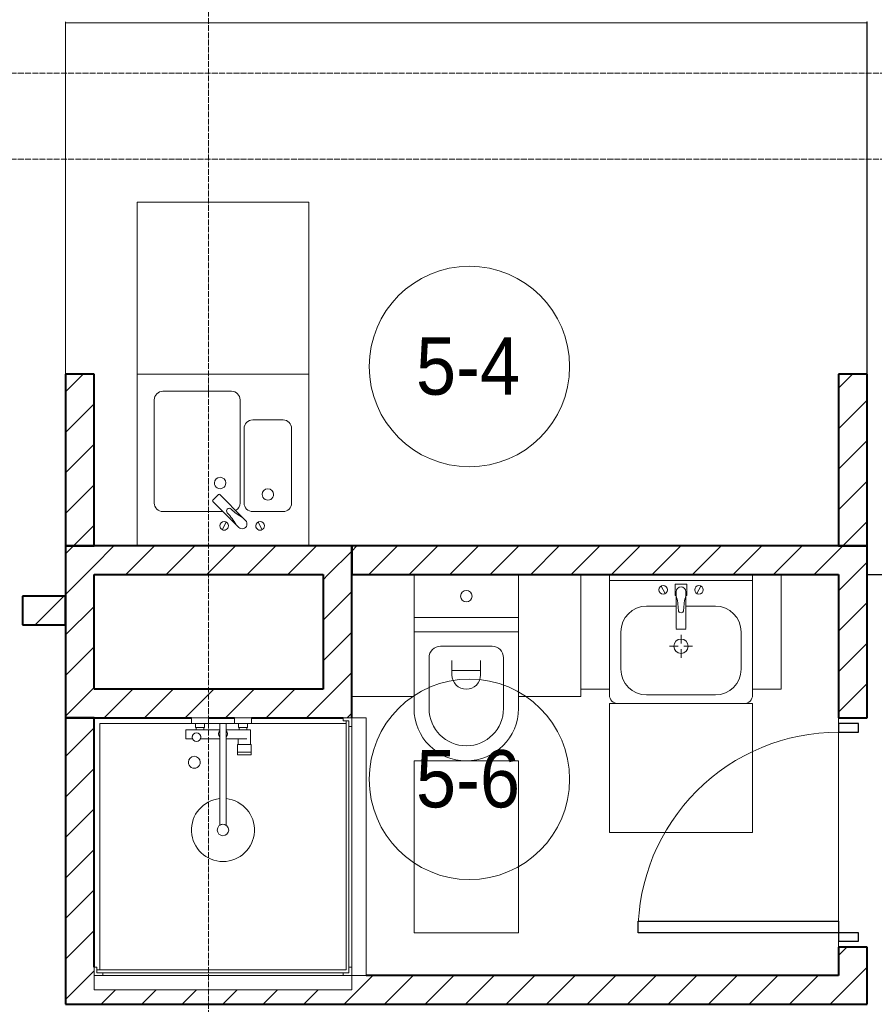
# Model space of a CAD drawing. Header units: millimetres. Extents: x 5617 to 113279, y 7718 to 199432.
# Tile 22 of 79: x 30566 to 33552, y 26750 to 30187. Entities that reach past the tile are written whole.
import ezdxf

# ---------------------------------------------------------------- set-up
doc = ezdxf.new("R2010")
doc.units = ezdxf.units.MM
doc.linetypes.add('ADSK_Линия сетки', pattern=[25, 20, -2.5, 0, -2.5])
doc.linetypes.add('Линия сетки', pattern=[25, 20, -2.5, 0, -2.5])
for name, color, linetype, lineweight in [('Двери', 7, 'Continuous', 18), ('Марки помещений', 7, 'Continuous', 20), ('Мебель', 7, 'Continuous', 18), ('Оси', 7, 'Continuous', 9), ('Перекрытия', 7, 'Continuous', 18), ('Сантехнические приборы', 7, 'Continuous', 18), ('Стены', 7, 'Continuous', 18), ('Стены разрез', 7, 'Continuous', 40)]:
    doc.layers.add(name, color=color, linetype=linetype, lineweight=lineweight)
doc.styles.add('Arial_3', font='arial.ttf', dxfattribs={"width": 0.9, "height": 200})
pattern_1 = [(45, (0, 0), (-70.71068, 70.71068), [])]

# ---------------------------------------------------------------- blocks, each defined once
blk = doc.blocks.new('A_DOR_Door - Вн_3_Одинарная_800x2100-3031722-МКСС_К4_L15_51_600_')
at = {"layer": 'Двери', "color": 253, "lineweight": 30, "true_color": 0xaaaaaa}
for p, q in [((-350, 50), (-350, 750)), ((-350, 750), (-310, 750)), ((-350, 50), (-350, 750)), ((-310, 750), (-310, 50)), ((-380, 50), (-380, -20)), ((-350, 50), (-380, 50)), ((-310, 50), (-350, 50)), ((-350, -20), (-350, 50)), ((380, 50), (350, 50)), ((350, 50), (350, -20)), ((380, -20), (380, 50)), ((-380, -20), (-350, -20)), ((350, -20), (380, -20))]:
    blk.add_line(p, q, dxfattribs=at)
at = {"layer": 'Двери', "color": 254, "lineweight": 9, "true_color": 0xd4d4d4}
blk.add_arc((-350, 50), 700, 360, 90, dxfattribs=at)
blk = doc.blocks.new('MR_Душевой поддон - Санузел с душем_900х900-V34-МКСС_К4_L15_51_600_')
at = {"layer": 'Сантехнические приборы', "color": 253, "true_color": 0xaaaaaa}
for p, q in [((-70, 890), (-70, 900)), ((770, 900), (770, 890)), ((800, 870), (800, 900)), ((-100, 870), (-90, 870)), ((-90, 870), (-90, 890)), ((-90, 890), (-70, 890)), ((790, 890), (-90, 890)), ((-90, 890), (-90, 10)), ((-80, 10), (-80, 880)), ((-80, 880), (790, 880)), ((770, 890), (790, 890)), ((780, 880), (780, 20)), ((790, 890), (790, 870)), ((790, 880), (790, 890)), ((790, 870), (800, 870)), ((338.7, 20), (338.7, 375.1)), ((361.3, 375.1), (361.3, 20)), ((251.9, 129.1), (298.9, 129.1)), ((251.9, 120), (251.9, 129.1)), ((251.9, 120), (298.9, 120)), ((251.9, 92.5), (251.9, 120)), ((298.9, 120), (251.9, 120)), ((298.9, 129.1), (298.9, 120)), ((298.9, 120), (298.9, 92.5)), ((298.9, 92.5), (251.9, 92.5)), ((253.8, 92.5), (296.6, 92.5)), ((253.8, 42), (253.8, 92.5)), ((266.7, 73.7), (338.7, 73.7)), ((296.6, 92.5), (296.6, 73.7)), ((361.3, 73.7), (428.7, 73.7)), ((455.7, 73.7), (479.1, 73.7)), ((479.1, 73.7), (479.1, 42)), ((266.7, 42), (253.8, 42)), ((338.7, 42), (266.7, 42)), ((266.7, 42), (293.6, 42)), ((266.7, 34), (266.7, 42)), ((293.6, 42), (293.6, 34)), ((479.1, 42), (361.3, 42)), ((416.4, 34), (416.4, 42)), ((416.4, 42), (443.3, 42)), ((443.3, 42), (443.3, 34)), ((-90, 30), (-100, 30)), ((-90, 10), (-90, 30)), ((-70, 10), (-90, 10)), ((-90, 10), (-80, 10)), ((250.2, 20), (-80, 20)), ((-70, 0), (-70, 10)), ((250.2, 20), (310, 20)), ((250.2, 0), (250.2, 20)), ((264, 34), (296, 34)), ((264, 20), (264, 34)), ((296, 20), (264, 20)), ((293.6, 34), (266.7, 34)), ((296, 34), (296, 20)), ((338.7, 20), (310, 20)), ((310, 20), (310, 0)), ((361.3, 20), (338.7, 20)), ((400, 20), (361.3, 20)), ((400, 0), (400, 20)), ((400, 20), (459.8, 20)), ((414, 20), (414, 34)), ((414, 34), (446, 34)), ((446, 20), (414, 20)), ((443.3, 34), (416.4, 34)), ((446, 34), (446, 20)), ((780, 20), (459.8, 20)), ((459.8, 20), (459.8, 0)), ((-100, 0), (-70, 0)), ((310, 0), (250.2, 0)), ((459.8, 0), (400, 0))]:
    blk.add_line(p, q, dxfattribs=at)
for centre, radius, start, end in [((350, 391.5), 110, 275.916, 264.084), ((350, 391.5), 20, 0, 180), ((350, 391.5), 20, 180, 0), ((350, 391.5), 20, 235.4667, 304.5333), ((450, 155.2), 20.9, 360, 180), ((450, 155.2), 20.9, 180, 360), ((442.2, 67.2), 15, 0, 180), ((442.2, 67.2), 15, 154.0483, 25.9517), ((350, 56.1), 15.5, 137.0093, 222.9907), ((350, 56.1), 15.5, 317.0093, 42.9907), ((442.2, 67.2), 15, 180, 0)]:
    blk.add_arc(centre, radius, start, end, dxfattribs=at)
blk = doc.blocks.new('MR_Зона обслуживания - MR_Зона обслуживания-2638751-МКСС_К4_L15_51_600_')
at = {"layer": 'Мебель', "lineweight": 9}
for p, q in [((450, 50), (-450, 50)), ((-450, 50), (-450, 0)), ((450, 0), (450, 50)), ((-450, 0), (450, 0))]:
    blk.add_line(p, q, dxfattribs=at)
blk = doc.blocks.new('MR_Унитаз напольный - Санузел с ванной-V28-МКСС_К4_L15_51_600_')
at = {"layer": 'Сантехнические приборы', "color": 253, "true_color": 0xaaaaaa}
for p, q in [((-182.5, 200), (-182.5, 50)), ((182.5, 50), (182.5, 200)), ((-182.5, 50), (182.5, 50)), ((182.5, 50), (-182.5, 50)), ((-182.5, 50), (-182.5, 0)), ((182.5, 0), (182.5, 50)), ((-182.5, 0), (182.5, 0)), ((182.5, 0), (-182.5, 0)), ((-182.5, 0), (-182.5, -267.5)), ((182.5, -267.5), (182.5, 0)), ((-90, -50), (90, -50)), ((-130, -267.5), (-130, -90)), ((-50, -150), (-50, -100)), ((50, -100), (50, -150)), ((130, -90), (130, -267.5)), ((-50, -135), (50, -135))]:
    blk.add_line(p, q, dxfattribs=at)
for centre, radius, start, end in [((0, 125), 20, 0, 180), ((0, 125), 20, 180, 0), ((-90, -90), 40, 90, 180), ((90, -90), 40, 360, 90), ((0, -150), 50, 180, 0), ((0, -267.5), 182.5, 180, 360), ((0, -267.5), 130, 180, 0)]:
    blk.add_arc(centre, radius, start, end, dxfattribs=at)
blk = doc.blocks.new('MR_Зона обслуживания - MR_Зона обслуживания-2638726-МКСС_К4_L15_51_600_')
at = {"layer": 'Мебель', "lineweight": 9}
for p, q in [((182.5, 0), (-182.5, 0)), ((-182.5, 0), (-182.5, -600)), ((182.5, -600), (182.5, 0)), ((-182.5, -600), (182.5, -600))]:
    blk.add_line(p, q, dxfattribs=at)
blk = doc.blocks.new('MR_Зона обслуживания - MR_Зона обслуживания-V35-МКСС_К4_L15_51_600_')
at = {"layer": 'Мебель', "lineweight": 9}
for p, q in [((108.75, -425), (108.75, -400)), ((-108.75, -425), (108.75, -425))]:
    blk.add_line(p, q, dxfattribs=at)
blk = doc.blocks.new('MR_Зона обслуживания - MR_Зона обслуживания-V29-МКСС_К4_L15_51_600_')
at = {"layer": 'Мебель', "lineweight": 9}
blk.add_line((-108.75, -425), (108.75, -425), dxfattribs=at)
blk = doc.blocks.new('MR_Тумба-Умывальник с зеркалом - Тумба-умывальник_500-2515854-МКСС_К4_L15_51_600_')
at = {"layer": 'Сантехнические приборы', "color": 253, "true_color": 0xaaaaaa}
for p, q in [((-250, -20), (250, -20)), ((20, -33.1), (-20, -33.1)), ((-20, -33.1), (-20, -73.1)), ((20, -73.1), (20, -33.1)), ((-69.7, -39.8), (-55.6, -66.3)), ((-17, -60), (-17, -73.1)), ((17, -73.1), (17, -60)), ((69.7, -39.8), (55.6, -66.3)), ((-20, -73.1), (-17, -73.1)), ((-17, -73.1), (-17, -187.9)), ((17, -187.9), (17, -73.1)), ((17, -73.1), (20, -73.1)), ((-17, -110), (-120, -110)), ((120, -110), (17, -110)), ((-210, -200), (-210, -330)), ((-14, -190.9), (14, -190.9)), ((210, -330), (210, -200)), ((0, -210), (0, -240)), ((-10, -250), (-40, -250)), ((0, -290), (0, -260)), ((40, -250), (10, -250)), ((-250, -400), (-250, -420)), ((250, -420), (250, -400)), ((-120, -420), (120, -420))]:
    blk.add_line(p, q, dxfattribs=at)
for centre, radius, start, end in [((-62.7, -53.1), 15, 360, 180), ((-62.7, -53.1), 15, 180, 360), ((0, -60), 17, 360, 180), ((62.7, -53.1), 15, 360, 180), ((62.7, -53.1), 15, 180, 360), ((-217.6, -129.9), 208.5, 1.5946, 15.8177), ((217.6, -129.9), 208.5, 164.1823, 178.4054), ((-120, -200), 90, 90, 180), ((0, -124.1), 9.19, 180, 360), ((120, -200), 90, 360, 90), ((-14, -187.9), 3, 180, 270), ((-14, -187.9), 3, 195, 255), ((14, -187.9), 3, 270, 0), ((14, -187.9), 3, 285, 345), ((0, -250), 25, 0, 180), ((0, -250), 25, 180, 0), ((-120, -330), 90, 180, 270), ((120, -330), 90, 270, 360), ((-220, -420), 30, 180, 270), ((220, -420), 30, 270, 360)]:
    blk.add_arc(centre, radius, start, end, dxfattribs=at)
blk = doc.blocks.new('MR_Зона обслуживания - MR_Зона обслуживания-2638755-МКСС_К4_L15_51_600_')
at = {"layer": 'Мебель', "lineweight": 9}
for p, q in [((250, 0), (-250, 0)), ((-250, 0), (-250, -450)), ((250, -450), (250, 0)), ((-250, -450), (250, -450))]:
    blk.add_line(p, q, dxfattribs=at)
blk = doc.blocks.new('MR_Зона обслуживания - MR_Зона обслуживания-V2-МКСС_К4_L15_51_600_')
at = {"layer": 'Мебель', "lineweight": 9}
for p, q in [((-50, 0), (-50, -400)), ((50, -400), (50, 0)), ((-50, -400), (50, -400))]:
    blk.add_line(p, q, dxfattribs=at)
blk = doc.blocks.new('MR_Мойка - Кухонная мойка-2515860-МКСС_К4_L15_51_600_')
at = {"layer": 'Сантехнические приборы', "color": 253, "true_color": 0xaaaaaa}
for p, q in [((-300, 50), (-300, -550)), ((-300, 50), (-300, -550)), ((300, -550), (300, 50)), ((-136.7, -6.7), (-122.6, -33.3)), ((-45.7, -24.2), (-55, -14.9)), ((35.5, -105.4), (-45.7, -24.2)), ((2.7, -6.7), (-11.4, -33.3)), ((-79, -39), (-69.8, -48.2)), ((-69.8, -48.2), (11.4, -129.4)), ((-240, -100), (-240, -360)), ((-104, -70), (-210, -70)), ((-74, -360), (-74, -100)), ((-60, -100), (-60, -460)), ((210, -70), (0.1, -70)), ((240, -460), (240, -100)), ((15.7, -129.4), (35.5, -109.6)), ((-210, -390), (-104, -390)), ((-30, -490), (210, -490)), ((-300, -550), (300, -550))]:
    blk.add_line(p, q, dxfattribs=at)
for centre, radius, start, end in [((-129.7, -20), 15, 360, 180), ((-129.7, -20), 15, 180, 360), ((-67, -26.9), 17, 45, 225), ((136.3, 77.5), 208.5, 209.1823, 223.4054), ((-4.3, -20), 15, 360, 180), ((-4.3, -20), 15, 180, 360), ((-171.5, -230.2), 208.5, 46.5946, 60.8177), ((-21.7, -72.3), 9.19, 225, 45), ((-210, -100), 30, 90, 180), ((-104, -100), 30, 360, 90), ((-30, -100), 30, 118.5511, 180), ((210, -100), 30, 360, 90), ((-157, -130), 20, 360, 180), ((-157, -130), 20, 180, 360), ((13.5, -127.3), 3, 225, 315), ((13.5, -127.3), 3, 225, 315), ((33.3, -107.5), 3, 315, 45), ((33.3, -107.5), 3, 315, 45), ((10, -170), 20, 360, 180), ((10, -170), 20, 180, 360), ((-210, -360), 30, 180, 270), ((-104, -360), 30, 270, 360), ((-30, -460), 30, 180, 270), ((210, -460), 30, 270, 360)]:
    blk.add_arc(centre, radius, start, end, dxfattribs=at)
blk = doc.blocks.new('MR_Зона обслуживания - MR_Зона обслуживания-2638748-МКСС_К4_L15_51_600_')
at = {"layer": 'Мебель', "lineweight": 9}
for p, q in [((300, 0), (-300, 0)), ((-300, 0), (-300, -600)), ((300, -600), (300, 0)), ((-300, -600), (300, -600))]:
    blk.add_line(p, q, dxfattribs=at)
blk = doc.blocks.new('135_SLK_K4_AR_rvt-1-МКСС_К4_L15_51_600_')
at = {"layer": 'Стены разрез', "lineweight": 9, "true_color": 0xaaaaaa}
h = blk.add_hatch(dxfattribs=at)
h.set_pattern_fill('FP_3', color=253, style=0, pattern_type=2)
h.set_pattern_definition(pattern_1)
h.paths.add_polyline_path([(100250, 28350), (100350, 28350), (100350, 28950), (100250, 28950), (100250, 28935.2)])
h = blk.add_hatch(dxfattribs=at)
h.set_pattern_fill('FP_3', color=253, style=0, pattern_type=2)
h.set_pattern_definition(pattern_1)
h.paths.add_polyline_path([(103050, 28350), (103050, 28950), (102950, 28950), (102950, 28350)])
h = blk.add_hatch(dxfattribs=at)
h.set_pattern_fill('FP_3', color=253, style=0, pattern_type=2)
h.set_pattern_definition(pattern_1)
h.paths.add_polyline_path([(100350, 27750), (100350, 28350), (100250, 28350), (100250, 27750), (100336.2, 27750)])
h = blk.add_hatch(dxfattribs=at)
h.set_pattern_fill('FP_3', color=253, style=0, pattern_type=2)
h.set_pattern_definition(pattern_1)
h.paths.add_polyline_path([(101150, 28250), (101250, 28250), (101250, 28350), (100350, 28350), (100350, 28250), (100961.2, 28250)])
h = blk.add_hatch(dxfattribs=at)
h.set_pattern_fill('FP_3', color=253, style=0, pattern_type=2)
h.set_pattern_definition(pattern_1)
h.paths.add_polyline_path([(102950, 28250), (102950, 28350), (101250, 28350), (101250, 28250), (102836.1, 28250)])
h = blk.add_hatch(dxfattribs=at)
h.set_pattern_fill('FP_3', color=253, style=0, pattern_type=2)
h.set_pattern_definition(pattern_1)
h.paths.add_polyline_path([(103050, 26750), (103050, 26950), (102950, 26950), (102950, 26750)])
h.paths.add_polyline_path([(103050, 27750), (103050, 28350), (102950, 28350), (102950, 27750)])
h = blk.add_hatch(dxfattribs=at)
h.set_pattern_fill('FP_3', color=253, style=0, pattern_type=2)
h.set_pattern_definition(pattern_1)
h.paths.add_polyline_path([(101240, 27750), (101250, 27750), (101250, 28250), (101150, 28250), (101150, 27750), (101220, 27750)])
h = blk.add_hatch(dxfattribs=at)
h.set_pattern_fill('FP_3', color=253, style=0, pattern_type=2)
h.set_pattern_definition(pattern_1)
h.paths.add_polyline_path([(100250, 28075), (100250, 28175), (100100, 28175), (100100, 28075)])
h.paths.add_polyline_path([(99050, 28075), (99200, 28075), (99200, 28175), (99050, 28175)])
h = blk.add_hatch(dxfattribs=at)
h.set_pattern_fill('FP_3', color=253, style=0, pattern_type=2)
h.set_pattern_definition(pattern_1)
h.paths.add_polyline_path([(101150, 27750), (101150, 27850), (100350, 27850), (100350, 27750), (100961.2, 27750)])
h = blk.add_hatch(dxfattribs=at)
h.set_pattern_fill('FP_3', color=253, style=0, pattern_type=2)
h.set_pattern_definition(pattern_1)
h.paths.add_polyline_path([(100350, 26850), (100350, 27750), (100250, 27750), (100250, 26850), (100336.2, 26850)])
h = blk.add_hatch(dxfattribs=at)
h.set_pattern_fill('FP_3', color=253, style=0, pattern_type=2)
h.set_pattern_definition(pattern_1)
h.paths.add_polyline_path([(102950, 26750), (102950, 26850), (101250, 26850), (101250, 26800), (100350, 26800), (100350, 26850), (100250, 26850), (100250, 26750), (102211.1, 26750)])
at = {"layer": 'Перекрытия', "color": 253, "true_color": 0xaaaaaa}
for p, q in [((102950, 27730), (102950, 27750)), ((102950, 27750), (102950, 27730)), ((102950, 27040), (102950, 27700)), ((102950, 27700), (102950, 27040)), ((102950, 26950), (102950, 26970)), ((102950, 26970), (102950, 26950))]:
    blk.add_line(p, q, dxfattribs=at)
at = {"layer": 'Стены', "color": 253, "true_color": 0xaaaaaa}
for p, q in [((100249.6, 28950), (100249.6, 30180)), ((100249.6, 30180), (100250.4, 30180)), ((100250.4, 30180), (100250.4, 30176.8)), ((103049.6, 30176.8), (103049.6, 30180)), ((103049.6, 30180), (103050.4, 30180)), ((103050.4, 30180), (103050.4, 28950)), ((100250.4, 30176.8), (103049.6, 30176.8)), ((100250.4, 30176), (100250.4, 28950)), ((103049.6, 30176), (100250.4, 30176)), ((103049.6, 28950), (103049.6, 30176)), ((103050, 28250.4), (104450, 28250.4)), ((104450, 28249.6), (103050, 28249.6))]:
    blk.add_line(p, q, dxfattribs=at)
at = {"layer": 'Стены разрез', "color": 253, "true_color": 0xaaaaaa}
for p, q in [((100350, 28950), (100250, 28950)), ((100250, 28950), (100250, 28350)), ((100350, 28350), (100350, 28950)), ((103050, 28950), (102950, 28950)), ((102950, 28950), (102950, 28350)), ((103050, 28350), (103050, 28950)), ((100250, 28350), (100350, 28350)), ((100350, 28350), (100250, 28350)), ((100250, 28350), (100250, 27750)), ((101250, 28350), (100350, 28350)), ((102950, 28350), (101250, 28350)), ((101250, 28350), (101250, 28250)), ((101250, 28250), (101250, 28350)), ((103050, 28350), (102950, 28350)), ((102950, 28350), (103050, 28350)), ((103050, 27750), (103050, 28350)), ((100350, 28250), (101150, 28250)), ((100350, 27850), (100350, 28250)), ((101150, 28250), (101150, 27850)), ((101250, 28250), (102950, 28250)), ((101250, 27750), (101250, 28250)), ((102950, 28250), (102950, 27750)), ((100250, 28175), (100100, 28175)), ((100100, 28175), (100100, 28075)), ((100250, 28075), (100250, 28175)), ((100100, 28075), (100250, 28075)), ((101150, 27850), (100350, 27850)), ((100350, 27750), (100250, 27750)), ((100250, 27750), (100250, 26850)), ((100250, 27750), (100350, 27750)), ((100350, 27750), (100690.2, 27750)), ((100350, 26880), (100350, 27750)), ((100750, 27750), (100840, 27750)), ((100899.8, 27750), (101150, 27750)), ((101150, 27750), (101220, 27750)), ((102950, 27750), (103050, 27750)), ((103050, 26950), (102950, 26950)), ((102950, 26950), (102950, 26850)), ((103050, 26750), (103050, 26950)), ((100250, 26850), (100250, 26750)), ((102950, 26850), (101300, 26850)), ((100250, 26750), (102950, 26750)), ((102950, 26750), (103050, 26750))]:
    blk.add_line(p, q, dxfattribs=at)
at = {"layer": 'Двери', "color": 253, "lineweight": 18, "true_color": 0xaaaaaa, "rotation": 90}
blk.add_blockref('A_DOR_Door - Вн_3_Одинарная_800x2100-3031722-МКСС_К4_L15_51_600_', (103000, 27350), dxfattribs=at)
at = {"layer": 'Мебель', "color": 253, "lineweight": 18, "true_color": 0xaaaaaa}
for name, p, rotation in [('MR_Зона обслуживания - MR_Зона обслуживания-2638748-МКСС_К4_L15_51_600_', (100800, 28950), 180), ('MR_Зона обслуживания - MR_Зона обслуживания-2638751-МКСС_К4_L15_51_600_', (101250, 27300), 270.0000000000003), ('MR_Зона обслуживания - MR_Зона обслуживания-2638751-МКСС_К4_L15_51_600_', (100800, 26850), 180)]:
    blk.add_blockref(name, p, dxfattribs=dict(at, rotation=rotation))
for name, p in [('MR_Зона обслуживания - MR_Зона обслуживания-V2-МКСС_К4_L15_51_600_', (102100, 28250)), ('MR_Зона обслуживания - MR_Зона обслуживания-V2-МКСС_К4_L15_51_600_', (102700, 28250)), ('MR_Зона обслуживания - MR_Зона обслуживания-V35-МКСС_К4_L15_51_600_', (101941.3, 28250)), ('MR_Зона обслуживания - MR_Зона обслуживания-V29-МКСС_К4_L15_51_600_', (101358.8, 28250)), ('MR_Зона обслуживания - MR_Зона обслуживания-2638755-МКСС_К4_L15_51_600_', (102400, 27800)), ('MR_Зона обслуживания - MR_Зона обслуживания-2638726-МКСС_К4_L15_51_600_', (101650, 27600))]:
    blk.add_blockref(name, p, dxfattribs=at)
at = {"layer": 'Сантехнические приборы', "color": 253, "lineweight": 18, "true_color": 0xaaaaaa, "rotation": 180}
for name, p in [('MR_Мойка - Кухонная мойка-2515860-МКСС_К4_L15_51_600_', (100800, 28400)), ('MR_Душевой поддон - Санузел с душем_900х900-V34-МКСС_К4_L15_51_600_', (101150, 27750))]:
    blk.add_blockref(name, p, dxfattribs=at)
at = {"layer": 'Сантехнические приборы', "color": 253, "lineweight": 18, "true_color": 0xaaaaaa}
for name, p in [('MR_Унитаз напольный - Санузел с ванной-V28-МКСС_К4_L15_51_600_', (101650, 28050)), ('MR_Тумба-Умывальник с зеркалом - Тумба-умывальник_500-2515854-МКСС_К4_L15_51_600_', (102400, 28250))]:
    blk.add_blockref(name, p, dxfattribs=at)
blk = doc.blocks.new('050_Марка_Помещение - Номер-620969-МКСС_К4_L15_51_600_')
at = {"layer": 'Марки помещений'}
blk.add_circle((0, 0), 3.5, dxfattribs=at)

msp = doc.modelspace()

# ---------------------------------------------------------------- linework, layer by layer
at = {"layer": 'Оси', "linetype": 'Линия сетки'}
msp.add_line((31226.3, 12025.7), (31226.3, 33150), dxfattribs=at)
at = {"layer": 'Оси', "linetype": 'ADSK_Линия сетки'}
for p, q in [((67226.3, 30000), (26398.4, 30000)), ((67226.3, 29700), (25128.4, 29700))]:
    msp.add_line(p, q, dxfattribs=at)

# ---------------------------------------------------------------- block references
at = {"lineweight": 5}
msp.add_blockref('135_SLK_K4_AR_rvt-1-МКСС_К4_L15_51_600_', (-69523.7, 0), dxfattribs=at)
at = {"layer": 'Марки помещений', "xscale": 99.99999999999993, "yscale": 99.99999999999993, "zscale": 99.99999999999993}
for p in [(32137.1, 28976.4), (32137.1, 27535.6)]:
    msp.add_blockref('050_Марка_Помещение - Номер-620969-МКСС_К4_L15_51_600_', p, dxfattribs=at)

# ---------------------------------------------------------------- texts
at = {"layer": 'Марки помещений', "lineweight": 9, "char_height": 200, "width": 447.342, "attachment_point": 1, "style": 'Arial_3'}
for s, insert in [('5-4', (31950.6, 29078.1)), ('5-6', (31950.6, 27637.4))]:
    msp.add_mtext(s, dxfattribs=dict(at, insert=insert))

doc.saveas('drawing.dxf')
